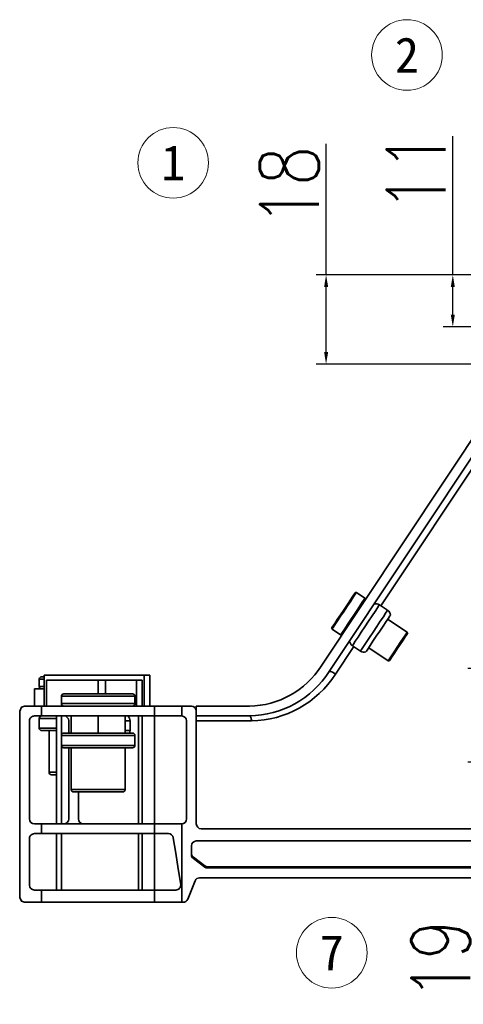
# Model space of a CAD drawing. Header units: millimetres. Extents: x 15229 to 19334, y -5668 to -4465.
# Tile 3 of 15: x 15752 to 15842, y -4917 to -4716. Entities that reach past the tile are written whole.
import ezdxf
from ezdxf.enums import TextEntityAlignment as Align

# ---------------------------------------------------------------- set-up
doc = ezdxf.new("R2010")
doc.units = ezdxf.units.MM
doc.header["$PDMODE"] = 3
doc.header["$PDSIZE"] = 8
doc.layers.get('Defpoints').update_dxf_attribs({"linetype": 'CONTINUOUS'})
doc.layers.add('7标注层', color=4, linetype='CONTINUOUS')
for name, color, linetype, lineweight in [('单行文本', 7, 'CONTINUOUS', 5), ('细实线', 3, 'CONTINUOUS', 13), ('轮廓实线层', 7, 'CONTINUOUS', 35)]:
    doc.layers.add(name, color=color, linetype=linetype, lineweight=lineweight)
doc.styles.add('TH_GBDIM', font='romans.shx', dxfattribs={"width": 0.8, "bigfont": 'gbcbig.shx'})
doc.styles.add('文字', font='simhei.ttf')
doc.dimstyles.new('TH_GBDIM1', dxfattribs={"dimtxt": 12, "dimasz": 2.5, "dimexe": 2, "dimexo": 0, "dimgap": 1.5, "dimtad": 1, "dimdec": 1, "dimzin": 0, "dimdsep": 46, "dimtxsty": 'TH_GBDIM', "dimcen": 2.5, "dimclrd": 130, "dimclre": 130, "dimclrt": 3, "dimadec": 0, "dimazin": 0, "dimtfac": 0.714286, "dimtdec": 1, "dimtmove": 0, "dimatfit": 3, "dimfxl": 1, "dimtzin": 0, "dimlwd": -1, "dimlwe": -1, "dimarcsym": 0})

# ---------------------------------------------------------------- blocks, each defined once
blk = doc.blocks.new('*D354')
at = {"layer": '7标注层', "color": 130, "ltscale": 5, "transparency": 16777216}
for p, q in [((15895.75, -4848.74), (15843.34, -4848.74)), ((15845.34, -4851.24), (15845.34, -4865.36)), ((15898.07, -4867.86), (15843.34, -4867.86)), ((15845.34, -4867.86), (15845.34, -4916.49))]:
    blk.add_line(p, q, dxfattribs=at)
for points in [[(15844.92, -4851.24), (15845.75, -4851.24), (15845.34, -4848.74)], [(15844.92, -4865.36), (15845.75, -4865.36), (15845.34, -4867.86)]]:
    blk.add_solid(points, dxfattribs=at)
at = {"layer": 'Defpoints', "color": 0, "ltscale": 5, "transparency": 16777216}
for p in [(15895.75, -4848.74), (15845.34, -4867.86), (15898.07, -4867.86)]:
    blk.add_point(p, dxfattribs=at)
at = {"layer": '7标注层', "color": 3, "ltscale": 5, "transparency": 16777216, "insert": (15837.84, -4908.13), "char_height": 12, "attachment_point": 5, "rotation": 90, "style": 'TH_GBDIM'}
blk.add_mtext('19', dxfattribs=at)
blk = doc.blocks.new('*D355')
at = {"layer": '7标注层', "color": 130, "ltscale": 5, "transparency": 16777216}
for p, q in [((15814.48, -4768.49), (15814.48, -4741.8)), ((15941.17, -4768.49), (15812.48, -4768.49)), ((15814.48, -4784.22), (15814.48, -4770.99)), ((15905, -4786.72), (15812.48, -4786.72))]:
    blk.add_line(p, q, dxfattribs=at)
for points in [[(15814.07, -4770.99), (15814.9, -4770.99), (15814.48, -4768.49)], [(15814.07, -4784.22), (15814.9, -4784.22), (15814.48, -4786.72)]]:
    blk.add_solid(points, dxfattribs=at)
at = {"layer": 'Defpoints', "color": 0, "ltscale": 5, "transparency": 16777216}
for p in [(15814.48, -4768.49), (15941.17, -4768.49), (15905, -4786.72)]:
    blk.add_point(p, dxfattribs=at)
at = {"layer": '7标注层', "color": 3, "ltscale": 5, "transparency": 16777216, "insert": (15806.98, -4750.39), "char_height": 12, "attachment_point": 5, "rotation": 90, "style": 'TH_GBDIM'}
blk.add_mtext('18', dxfattribs=at)
blk = doc.blocks.new('*D356')
at = {"layer": '7标注层', "color": 130, "ltscale": 5, "transparency": 16777216}
for p, q in [((15840.31, -4768.49), (15840.31, -4740.25)), ((15897.92, -4768.49), (15838.31, -4768.49)), ((15840.31, -4776.59), (15840.31, -4770.99)), ((15895.02, -4779.09), (15838.31, -4779.09))]:
    blk.add_line(p, q, dxfattribs=at)
for points in [[(15839.89, -4770.99), (15840.72, -4770.99), (15840.31, -4768.49)], [(15839.89, -4776.59), (15840.72, -4776.59), (15840.31, -4779.09)]]:
    blk.add_solid(points, dxfattribs=at)
at = {"layer": 'Defpoints', "color": 0, "ltscale": 5, "transparency": 16777216}
for p in [(15840.31, -4768.49), (15897.92, -4768.49), (15895.02, -4779.09)]:
    blk.add_point(p, dxfattribs=at)
at = {"layer": '7标注层', "color": 3, "ltscale": 5, "transparency": 16777216, "insert": (15832.81, -4747.46), "char_height": 12, "attachment_point": 5, "rotation": 90, "style": 'TH_GBDIM'}
blk.add_mtext('11', dxfattribs=at)

msp = doc.modelspace()

# ---------------------------------------------------------------- linework, layer by layer
at = {"layer": '细实线', "color": 6, "ltscale": 5}
for centre in [(15830.96, -4723.68), (15783.31, -4745.66), (15815.63, -4906.7)]:
    msp.add_circle(centre, 7.2, dxfattribs=at)
at = {"layer": '轮廓实线层'}
for p, q in [((15864.25, -4771.85), (15813.46, -4848.25)), ((15815.13, -4849.36), (15865.92, -4772.96)), ((15857.64, -4787.85), (15825.66, -4835.97)), ((15822.41, -4834.44), (15820.66, -4833.27)), ((15827.03, -4836.88), (15825.36, -4835.77)), ((15831.03, -4841.34), (15827.03, -4838.68)), ((15815.7, -4840.73), (15817.45, -4841.89)), ((15817.54, -4841.75), (15817.45, -4841.89)), ((15820.12, -4844.29), (15816.38, -4849.91)), ((15819.83, -4844.1), (15821.49, -4845.21)), ((15823.16, -4844.51), (15827.15, -4847.17)), ((15756.02, -4850.92), (15756.02, -4852.42)), ((15757.02, -4850.92), (15756.02, -4850.92)), ((15756.52, -4850.42), (15757.02, -4850.42)), ((15757.02, -4850.12), (15757.02, -4856.42)), ((15777.42, -4850.12), (15757.02, -4850.12)), ((15757.52, -4851.12), (15757.52, -4856.42)), ((15757.52, -4851.12), (15768.02, -4851.12)), ((15768.02, -4851.12), (15769.52, -4851.12)), ((15768.02, -4853.92), (15768.02, -4851.12)), ((15769.52, -4851.12), (15775.82, -4851.12)), ((15769.52, -4853.92), (15769.52, -4851.12)), ((15775.82, -4856.42), (15775.82, -4851.12)), ((15775.82, -4851.12), (15777.02, -4851.12)), ((15777.02, -4851.12), (15777.02, -4856.42)), ((15777.42, -4856.42), (15777.42, -4850.12)), ((15777.42, -4850.12), (15778.52, -4850.12)), ((15778.52, -4850.12), (15778.52, -4856.42)), ((15755.02, -4852.92), (15755.02, -4856.42)), ((15755.02, -4852.92), (15757.02, -4852.92)), ((15756.02, -4852.42), (15757.02, -4852.42)), ((15760.52, -4854.42), (15760.52, -4855.92)), ((15775.52, -4854.42), (15760.52, -4854.42)), ((15761.02, -4853.92), (15775.02, -4853.92)), ((15775.52, -4855.92), (15775.52, -4854.42)), ((15752.02, -4895.42), (15752.02, -4857.42)), ((15753.02, -4856.42), (15756.48, -4856.42)), ((15756.48, -4856.42), (15756.48, -4858.42)), ((15779.51, -4856.42), (15756.48, -4856.42)), ((15760.52, -4855.92), (15775.52, -4855.92)), ((15779.51, -4858.42), (15779.51, -4856.42)), ((15779.51, -4856.42), (15785.05, -4856.42)), ((15785.05, -4856.42), (15785.05, -4858.42)), ((15787.02, -4856.42), (15785.05, -4856.42)), ((15788.02, -4856.42), (15788.03, -4856.42)), ((15788.02, -4856.92), (15788.02, -4856.42)), ((15788.02, -4857.42), (15788.02, -4856.92)), ((15788.03, -4856.92), (15788.02, -4856.92)), ((15788.02, -4880.42), (15788.02, -4857.42)), ((15788.03, -4858.42), (15788.03, -4856.42)), ((15798.85, -4856.42), (15788.03, -4856.42)), ((15754.02, -4859.42), (15754.02, -4879.42)), ((15756.48, -4858.42), (15755.02, -4858.42)), ((15756.02, -4858.92), (15756.02, -4860.92)), ((15759.52, -4858.92), (15756.02, -4858.92)), ((15779.51, -4858.42), (15756.48, -4858.42)), ((15759.52, -4858.42), (15759.52, -4880.42)), ((15760.52, -4858.42), (15760.52, -4862.42)), ((15762.02, -4859.42), (15762.02, -4861.92)), ((15762.52, -4858.42), (15762.52, -4861.92)), ((15768.02, -4858.42), (15768.02, -4861.92)), ((15773.52, -4858.42), (15773.52, -4861.92)), ((15773.52, -4859.42), (15774.52, -4859.42)), ((15774.52, -4861.42), (15774.52, -4859.42)), ((15776.27, -4880.42), (15776.27, -4858.42)), ((15777.02, -4858.42), (15777.02, -4880.42)), ((15785.02, -4858.42), (15779.51, -4858.42)), ((15779.52, -4880.42), (15779.52, -4858.42)), ((15785.05, -4858.42), (15785.02, -4858.42)), ((15786.02, -4879.42), (15786.02, -4859.42)), ((15788.02, -4859.42), (15788.03, -4859.42)), ((15788.03, -4858.42), (15798.85, -4858.42)), ((15788.03, -4859.42), (15788.03, -4858.42)), ((15788.03, -4880.53), (15788.03, -4859.42)), ((15799.27, -4859.42), (15788.03, -4859.42)), ((15759.52, -4860.92), (15756.02, -4860.92)), ((15759.52, -4861.42), (15756.52, -4861.42)), ((15758.02, -4861.42), (15758.02, -4869.92)), ((15773.52, -4861.42), (15774.52, -4861.42)), ((15788.03, -4859.92), (15788.02, -4859.92)), ((15760.52, -4862.42), (15760.52, -4864.42)), ((15775.52, -4862.42), (15760.52, -4862.42)), ((15775.02, -4861.92), (15761.02, -4861.92)), ((15775.52, -4864.42), (15775.52, -4862.42)), ((15760.52, -4864.42), (15760.52, -4880.42)), ((15768.02, -4864.42), (15760.52, -4864.42)), ((15768.02, -4864.92), (15761.02, -4864.92)), ((15762.02, -4864.92), (15762.02, -4879.42)), ((15762.52, -4864.92), (15762.52, -4873.42)), ((15775.52, -4864.42), (15768.02, -4864.42)), ((15775.02, -4864.92), (15768.02, -4864.92)), ((15773.52, -4873.42), (15773.52, -4864.92)), ((15759.52, -4869.92), (15758.02, -4869.92)), ((15759.52, -4870.42), (15758.52, -4870.42)), ((15768.02, -4873.42), (15762.52, -4873.42)), ((15773.52, -4873.42), (15768.02, -4873.42)), ((15768.02, -4873.92), (15763.02, -4873.92)), ((15764.02, -4879.42), (15764.02, -4873.92)), ((15773.02, -4873.92), (15768.02, -4873.92)), ((15788.02, -4879.72), (15788.03, -4879.72)), ((15755.02, -4880.42), (15756.48, -4880.42)), ((15756.48, -4880.42), (15756.48, -4882.42)), ((15756.48, -4880.42), (15779.51, -4880.42)), ((15779.51, -4882.42), (15779.51, -4880.42)), ((15779.51, -4880.42), (15785.02, -4880.42)), ((15785.02, -4880.42), (15785.05, -4880.42)), ((15785.05, -4880.42), (15785.05, -4896.42)), ((15788.03, -4880.43), (15788.02, -4880.42)), ((16067.02, -4881.42), (15789.02, -4881.42)), ((15754.02, -4883.42), (15754.02, -4892.92)), ((15756.48, -4882.42), (15755.02, -4882.42)), ((15779.51, -4882.42), (15756.48, -4882.42)), ((15759.52, -4882.42), (15759.52, -4893.92)), ((15760.52, -4882.42), (15760.52, -4893.92)), ((15776.27, -4893.92), (15776.27, -4882.42)), ((15777.02, -4882.42), (15777.02, -4893.92)), ((15782.34, -4882.42), (15779.51, -4882.42)), ((15779.52, -4893.92), (15779.52, -4882.42)), ((15787.02, -4884.92), (15787.02, -4886.69)), ((16067.02, -4883.92), (15788.02, -4883.92)), ((15787.43, -4887.24), (15789.76, -4888.98)), ((15787.43, -4887.49), (15789.76, -4889.23)), ((15790.36, -4889.17), (16343.69, -4889.17)), ((15790.36, -4889.42), (16067.02, -4889.42)), ((15788.7, -4891.42), (15979.61, -4891.42)), ((15786.28, -4895.8), (15787.77, -4892.05)), ((15755.02, -4893.92), (15756.48, -4893.92)), ((15756.48, -4893.92), (15756.48, -4896.42)), ((15756.48, -4893.92), (15779.51, -4893.92)), ((15779.51, -4896.42), (15779.51, -4893.92)), ((15779.51, -4893.92), (15783.85, -4893.92)), ((15756.48, -4896.42), (15753.02, -4896.42)), ((15779.51, -4896.42), (15756.48, -4896.42)), ((15785.05, -4896.42), (15779.51, -4896.42)), ((15785.05, -4896.42), (15785.35, -4896.42))]:
    msp.add_line(p, q, dxfattribs=at)
at = {"layer": '轮廓实线层', "flags": 128}
for points in [[(15815.65, -4840.45), (15815.67, -4840.42), (15815.85, -4840.14), (15816.24, -4839.57), (15816.77, -4838.76), (15817.42, -4837.78), (15818.13, -4836.72), (15818.82, -4835.68), (15819.44, -4834.75), (15819.93, -4834.01), (15820.26, -4833.52), (15820.38, -4833.33), (15820.38, -4833.33)], [(15820.66, -4833.27), (15820.63, -4833.32), (15820.42, -4833.63), (15820.03, -4834.22), (15819.49, -4835.03), (15818.84, -4836)], [(15822.41, -4834.44), (15822.41, -4834.44), (15822.3, -4834.6), (15821.99, -4835.06), (15821.52, -4835.76), (15820.93, -4836.66), (15820.25, -4837.69), (15819.54, -4838.75), (15818.87, -4839.76), (15818.28, -4840.64), (15817.83, -4841.33), (15817.54, -4841.75)], [(15818.84, -4836), (15818.15, -4837.05), (15817.45, -4838.1), (15816.81, -4839.06), (15816.29, -4839.85), (15815.91, -4840.41), (15815.72, -4840.7), (15815.7, -4840.73)], [(15819.83, -4844.1), (15819.85, -4844.06), (15820.05, -4843.76), (15820.44, -4843.17), (15820.99, -4842.34), (15821.66, -4841.34), (15822.4, -4840.23), (15823.15, -4839.1), (15823.86, -4838.03), (15824.48, -4837.1), (15824.96, -4836.38), (15825.26, -4835.93), (15825.36, -4835.77), (15825.36, -4835.77)], [(15821.49, -4845.21), (15821.52, -4845.17), (15821.72, -4844.86), (15822.11, -4844.28), (15822.66, -4843.45), (15823.33, -4842.44), (15824.07, -4841.33), (15824.82, -4840.2), (15825.53, -4839.13), (15826.15, -4838.21), (15826.62, -4837.49), (15826.92, -4837.03), (15827.03, -4836.88), (15827.03, -4836.88)], [(15822.6, -4845.34), (15822.69, -4845.21), (15822.98, -4844.78), (15823.43, -4844.09), (15824.03, -4843.2), (15824.7, -4842.18), (15825.41, -4841.12), (15826.1, -4840.09), (15826.7, -4839.18), (15827.17, -4838.47), (15827.47, -4838.02), (15827.58, -4837.85), (15827.58, -4837.85)], [(15827.43, -4847.11), (15827.44, -4847.1), (15827.6, -4846.85), (15827.94, -4846.34), (15828.42, -4845.62), (15829, -4844.75), (15829.6, -4843.85), (15830.16, -4843), (15830.63, -4842.3), (15830.95, -4841.82), (15831.08, -4841.62), (15831.08, -4841.62)], [(15829.61, -4843.47), (15830.19, -4842.6), (15830.65, -4841.91), (15830.94, -4841.48), (15831.03, -4841.34)], [(15827.15, -4847.17), (15827.19, -4847.12), (15827.41, -4846.78), (15827.81, -4846.18), (15828.35, -4845.36), (15828.97, -4844.43), (15829.61, -4843.47)], [(15752.02, -4857.42), (15752.02, -4857.42), (15752.36, -4856.67), (15753.02, -4856.42)], [(15799.27, -4859.42), (15799.26, -4859.23), (15799.24, -4859.04), (15799.2, -4858.87), (15799.14, -4858.72), (15799.08, -4858.59), (15799.01, -4858.5), (15798.93, -4858.44), (15798.85, -4858.42)], [(15784.84, -4892.77), (15784.33, -4889.59), (15783.83, -4886.42), (15783.33, -4883.27)], [(15753.02, -4896.42), (15752.36, -4896.17), (15752.02, -4895.43), (15752.02, -4895.42)]]:
    msp.add_lwpolyline(points, dxfattribs=at)
at = {"layer": '轮廓实线层'}
for centre, radius, start, end in [((15820.55, -4833.44), 0.2, 56.3839, 146.3839), ((15822.3, -4834.6), 0.2, 326.3839, 56.3839), ((15824.67, -4836.81), 1.25, 56.3839, 109.514), ((15826.34, -4837.92), 1.25, 3.2538, 56.3839), ((15815.81, -4840.56), 0.2, 146.3839, 236.3839), ((15830.92, -4841.5), 0.2, 326.3839, 56.3839), ((15817.56, -4841.72), 0.2, 236.3839, 326.3839), ((15820.52, -4843.06), 1.25, 183.2538, 236.3839), ((15822.18, -4844.16), 1.25, 236.3839, 289.514), ((15827.26, -4847), 0.2, 236.3839, 326.3839), ((15798.57, -4838.78), 17.65, 270.8888, 327.5246), ((15798.54, -4838.72), 19.7, 270.885, 327.3226), ((15815.14, -4851.03), 1.67, 41.8855, 90.5193), ((15756.52, -4850.92), 0.5, 90, 180), ((15799.01, -4838.81), 20.61, 270.7087, 327.4109), ((15756.52, -4852.42), 0.5, 180, 270), ((15761.02, -4854.42), 0.5, 90, 180), ((15775.02, -4854.42), 0.5, 0, 90), ((15761.02, -4855.92), 0.5, 180, 270), ((15775.02, -4855.92), 0.5, 270, 0), ((15787.02, -4857.42), 1, 0, 90), ((15755.02, -4859.42), 1, 89.9998, 180), ((15756.52, -4858.92), 0.5, 90, 180), ((15761.02, -4859.42), 1, 0, 90), ((15773.27, -4859.42), 1.25, 0, 53.1301), ((15785.02, -4859.42), 1, 0, 88.4095), ((15756.52, -4860.92), 0.5, 180, 270), ((15773.27, -4861.42), 1.25, 336.1643, 0), ((15761.02, -4862.42), 0.5, 90, 180), ((15775.02, -4862.42), 0.5, 0, 90), ((15761.02, -4864.42), 0.5, 180, 270), ((15775.02, -4864.42), 0.5, 270, 0), ((15758.52, -4869.92), 0.5, 180, 270), ((15763.02, -4873.42), 0.5, 180, 270), ((15773.02, -4873.42), 0.5, 270, 0), ((15755.02, -4879.42), 1, 180.0001, 270), ((15761.02, -4879.42), 1, 270, 0), ((15765.02, -4879.42), 1, 180, 270), ((15785.02, -4879.42), 1, 271.5905, 0), ((15789.02, -4880.42), 1, 180, 270), ((15755.02, -4883.42), 1, 89.9999, 179.9999), ((15782.34, -4883.42), 1, 9.0395, 89.9999), ((15788.02, -4884.92), 1, 90, 180), ((15788.02, -4886.44), 1, 180, 233.3501), ((15788.02, -4886.69), 1, 180, 233.3501), ((15790.36, -4888.17), 1, 233.3501, 270), ((15790.36, -4888.42), 1, 233.3501, 270), ((15788.7, -4892.42), 1, 90, 158.1986), ((15755.02, -4892.92), 1, 180.0003, 269.9998), ((15783.85, -4892.92), 1, 270.0001, 9.0394), ((15785.35, -4895.42), 1, 270, 338.1986)]:
    msp.add_arc(centre, radius, start, end, dxfattribs=at)

# ---------------------------------------------------------------- texts
at = {"layer": '单行文本', "color": 6, "ltscale": 5, "style": '文字'}
for s, p in [('2', (15830.96, -4723.68)), ('1', (15783.31, -4745.66)), ('7', (15815.63, -4906.7))]:
    msp.add_text(s, height=7.2, dxfattribs=at).set_placement(p, align=Align.MIDDLE_CENTER)

# ---------------------------------------------------------------- dimensions: what is measured, and where the dimension line sits
at = {"layer": '7标注层', "ltscale": 5}
for base, p1, p2, picture, middle in [((15840.31, -4768.49), (15895.02, -4779.09), (15897.92, -4768.49), '*D356', (15840.31, -4747.46)), ((15814.48, -4768.49), (15905, -4786.72), (15941.17, -4768.49), '*D355', (15814.48, -4750.39)), ((15845.34, -4867.86), (15895.75, -4848.74), (15898.07, -4867.86), '*D354', (15845.34, -4908.13))]:
    dim = msp.add_linear_dim(base=base, p1=p1, p2=p2, angle=90, dimstyle='TH_GBDIM1', override={"dimdec": 0, "dimarcsym": 1}, dxfattribs=at)
    dim.commit()
    dim.dimension.update_dxf_attribs({"geometry": picture, "text_midpoint": middle, "dimtype": 160})

doc.saveas('drawing.dxf')
